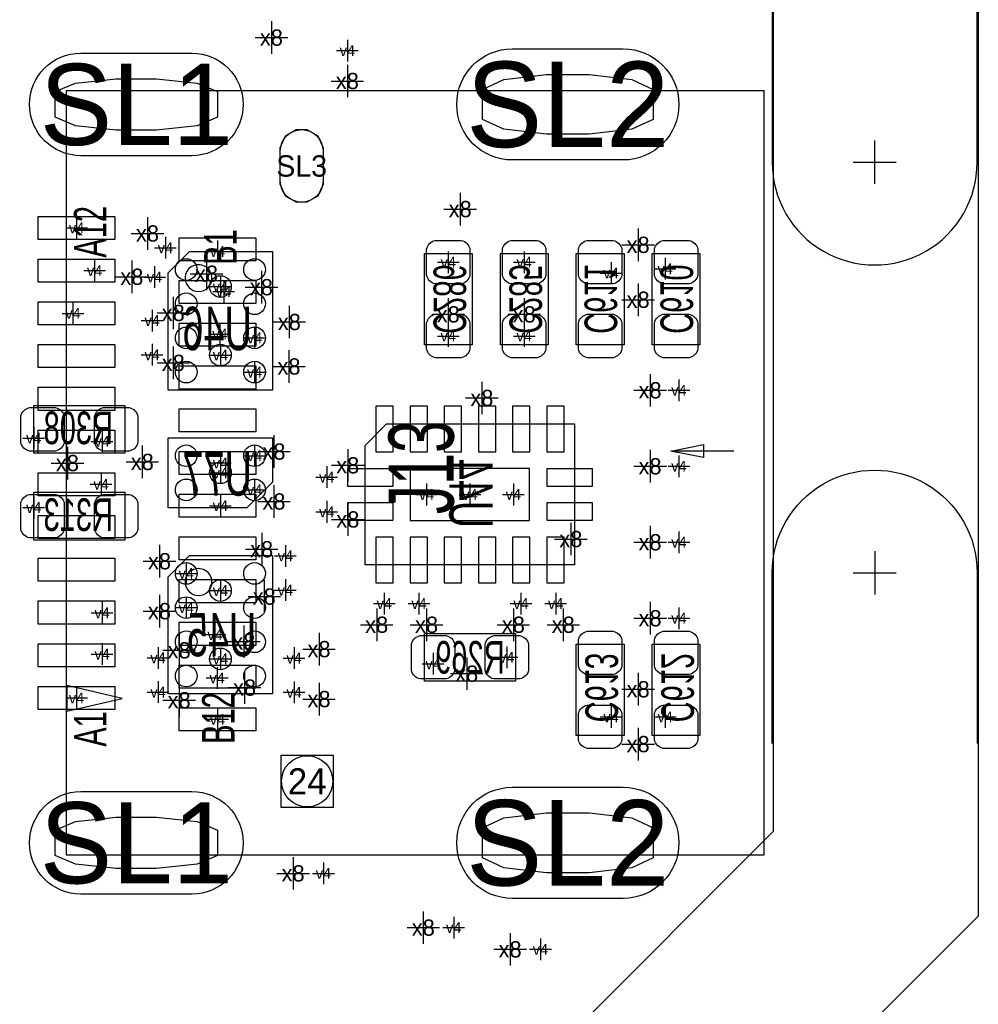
# Model space of a CAD drawing. Extents: x -84 to 336, y -47 to 250.
# Tile 32 of 40: x 13 to 24, y -3 to 8. Entities that reach past the tile are written whole.
import ezdxf
from ezdxf.enums import TextEntityAlignment as Align

# ---------------------------------------------------------------- set-up
doc = ezdxf.new("R2010")
doc.units = 0
for name, color, linetype in [('BG_OUTLINE', 7, 'CONTINUOUS'), ('BG_PANEL', 7, 'CONTINUOUS'), ('MA_NCLEGEND-1-16', 7, 'CONTINUOUS'), ('MA_NCLEGEND-1-2', 7, 'CONTINUOUS'), ('MA_NCLEGEND-14-15', 7, 'CONTINUOUS'), ('MA_NCLEGEND-15-16', 7, 'CONTINUOUS'), ('MA_NCLEGEND-2-3', 7, 'CONTINUOUS'), ('MA_NCLEGEND-3-14', 7, 'CONTINUOUS'), ('PG_ASSEMBLY_BOTTOM', 7, 'CONTINUOUS'), ('PG_ASSEMBLY_TOP', 7, 'CONTINUOUS'), ('PIN_BOTTOM', 7, 'CONTINUOUS'), ('PIN_TOP', 7, 'CONTINUOUS'), ('RD_ASSEMBLY_BOTTOM', 7, 'CONTINUOUS'), ('RD_ASSEMBLY_TOP', 7, 'CONTINUOUS')]:
    doc.layers.add(name, color=color, linetype=linetype)

# ---------------------------------------------------------------- blocks, each defined once
blk = doc.blocks.new('FIGURE_CROSS')
for points in [[(0, 0.5), (0, -0.5)], [(-0.5, 0), (0.5, 0)]]:
    blk.add_lwpolyline(points)
blk = doc.blocks.new('FIGURE_SQUARE')
blk.add_lwpolyline([(-0.5, -0.5), (-0.5, 0.5), (0.5, 0.5), (0.5, -0.5)], close=True)
blk = doc.blocks.new('FIGURE_OBLONG')
blk.add_lwpolyline([(-0.5, -0.125), (-0.5, 0.125), (-0.416, 0.375), (-0.25, 0.5), (0.25, 0.5), (0.416, 0.375), (0.5, 0.125), (0.5, -0.125), (0.416, -0.375), (0.25, -0.5), (-0.25, -0.5), (-0.416, -0.375)], close=True)

msp = doc.modelspace()

# ---------------------------------------------------------------- linework, layer by layer
at = {"layer": 'BG_OUTLINE'}
msp.add_lwpolyline([(21.949918, -1.185672), (19.535648, -3.599942), (-33.63595, -3.599942), (-36.049966, -1.185672), (-36.049966, 41.985946), (-33.63595, 44.399962), (19.535648, 44.399962), (21.949918, 41.985946)], close=True, dxfattribs=at)
at = {"layer": 'BG_PANEL'}
msp.add_lwpolyline([(24.349964, 42.979848), (24.349964, -2.179828), (20.529804, -5.999988), (-34.630106, -5.999988), (-38.450012, -2.179828), (-38.450012, 42.979848), (-34.630106, 46.800008), (20.529804, 46.800008)], close=True, dxfattribs=at)
for points in [[(21.936964, 8.641334), (21.936964, 6.641338, 1.000038), (24.336756, 6.641338), (24.336756, 8.641334)], [(21.936964, -0.15875), (21.936964, 1.841246, -1.000038), (24.336756, 1.841246), (24.336756, -0.15875)]]:
    msp.add_lwpolyline(points, format="xyb", dxfattribs=at)
for points in [[(23.13686, 6.390386), (23.13686, 6.898386)], [(23.386796, 6.641338), (22.886924, 6.641338)], [(23.13686, 2.092198), (23.13686, 1.584198)], [(22.886924, 1.841246), (23.386796, 1.841246)]]:
    msp.add_lwpolyline(points, dxfattribs=at)
at = {"layer": 'PG_ASSEMBLY_BOTTOM'}
for points in [[(16.088868, 5.59816), (16.088868, 3.978148), (14.868652, 3.978148), (14.868652, 5.348224), (15.118842, 5.59816), (16.088868, 5.59816)], [(19.624802, 3.581146), (19.624802, 1.931162), (17.174718, 1.931162), (17.174718, 3.33121), (17.424654, 3.581146), (19.624802, 3.581146)], [(14.868652, 2.600198), (14.868652, 3.42011), (16.088868, 3.42011), (16.088868, 2.900172), (15.78864, 2.600198), (14.868652, 2.600198)], [(16.088868, 2.04216), (16.088868, 0.422148), (14.868652, 0.422148), (14.868652, 1.792224), (15.118842, 2.04216), (16.088868, 2.04216)]]:
    msp.add_lwpolyline(points, dxfattribs=at)
for points in [[(17.86636, 4.508754), (17.86636, 5.575554), (18.42516, 5.575554), (18.42516, 4.508754)], [(18.75536, 4.508754), (18.75536, 5.575554), (19.31416, 5.575554), (19.31416, 4.508754)], [(20.20316, 5.575554), (20.20316, 4.508754), (19.64436, 4.508754), (19.64436, 5.575554)], [(21.09216, 5.575554), (21.09216, 4.508754), (20.53336, 4.508754), (20.53336, 5.575554)], [(14.36116, 3.238754), (13.29436, 3.238754), (13.29436, 3.797554), (14.36116, 3.797554)], [(14.36116, 2.222754), (13.29436, 2.222754), (13.29436, 2.781554), (14.36116, 2.781554)], [(17.86636, 1.130554), (18.93316, 1.130554), (18.93316, 0.571754), (17.86636, 0.571754)], [(19.64436, -0.063246), (19.64436, 1.003554), (20.20316, 1.003554), (20.20316, -0.063246)], [(20.53336, -0.063246), (20.53336, 1.003554), (21.09216, 1.003554), (21.09216, -0.063246)]]:
    msp.add_lwpolyline(points, close=True, dxfattribs=at)
for points in [[(15.3797, 5.287772, 1.000057), (15.065248, 5.287518, 0.999943), (15.3797, 5.287772)], [(15.379954, 1.731772, 1.000057), (15.064994, 1.731518, 0.999943), (15.379954, 1.731772)]]:
    msp.add_lwpolyline(points, format="xyb", dxfattribs=at)
at = {"layer": 'PG_ASSEMBLY_TOP'}
msp.add_lwpolyline([(21.844762, -1.459738), (21.844762, 7.480046), (13.674852, 7.480046), (13.674852, -1.459738)], close=True, dxfattribs=at)
for points in [[(20.750784, 3.264154), (21.131784, 3.340354)], [(21.487384, 3.264154), (20.750784, 3.264154)], [(21.131784, 3.187954), (20.750784, 3.264154)], [(21.131784, 3.340354), (21.131784, 3.187954)], [(14.329664, 0.370078), (13.679678, 0.520192)], [(13.679678, 0.520192), (13.679678, 0.220218)], [(13.679678, 0.220218), (14.329664, 0.370078)]]:
    msp.add_lwpolyline(points, dxfattribs=at)
at = {"layer": 'PIN_BOTTOM'}
for points in [[(18.894806, 7.970266), (20.194778, 7.970266, -1), (20.194778, 6.670294), (18.894806, 6.670294, -1)], [(13.844651, 7.920228), (15.144877, 7.920228, -1), (15.144877, 6.720332), (13.844651, 6.720332, -1)], [(16.679799, 6.775069), (16.679799, 6.425311, -1), (16.179673, 6.425311), (16.179673, 6.775069, -1)], [(17.89176, 5.321554), (17.89176, 5.626354, -0.294587), (17.99336, 5.727954), (18.29816, 5.727954, -0.294587), (18.39976, 5.626354), (18.39976, 5.321554, -0.294587), (18.29816, 5.219954), (17.99336, 5.219954, -0.294587)], [(18.78076, 5.321554), (18.78076, 5.626354, -0.294587), (18.88236, 5.727954), (19.18716, 5.727954, -0.294587), (19.28876, 5.626354), (19.28876, 5.321554, -0.294587), (19.18716, 5.219954), (18.88236, 5.219954, -0.294587)], [(20.17776, 5.626354), (20.17776, 5.321554, -0.294587), (20.07616, 5.219954), (19.77136, 5.219954, -0.294587), (19.66976, 5.321554), (19.66976, 5.626354, -0.294587), (19.77136, 5.727954), (20.07616, 5.727954, -0.294587)], [(21.06676, 5.626354), (21.06676, 5.321554, -0.294587), (20.96516, 5.219954), (20.66036, 5.219954, -0.294587), (20.55876, 5.321554), (20.55876, 5.626354, -0.294587), (20.66036, 5.727954), (20.96516, 5.727954, -0.294587)], [(17.89176, 4.457954), (17.89176, 4.762754, -0.294587), (17.99336, 4.864354), (18.29816, 4.864354, -0.294587), (18.39976, 4.762754), (18.39976, 4.457954, -0.294587), (18.29816, 4.356354), (17.99336, 4.356354, -0.294587)], [(18.78076, 4.457954), (18.78076, 4.762754, -0.294587), (18.88236, 4.864354), (19.18716, 4.864354, -0.294587), (19.28876, 4.762754), (19.28876, 4.457954, -0.294587), (19.18716, 4.356354), (18.88236, 4.356354, -0.294587)], [(20.17776, 4.762754), (20.17776, 4.457954, -0.294587), (20.07616, 4.356354), (19.77136, 4.356354, -0.294587), (19.66976, 4.457954), (19.66976, 4.762754, -0.294587), (19.77136, 4.864354), (20.07616, 4.864354, -0.294587)], [(21.06676, 4.762754), (21.06676, 4.457954, -0.294587), (20.96516, 4.356354), (20.66036, 4.356354, -0.294587), (20.55876, 4.457954), (20.55876, 4.762754, -0.294587), (20.66036, 4.864354), (20.96516, 4.864354, -0.294587)], [(13.54836, 3.264154), (13.24356, 3.264154, -0.294587), (13.14196, 3.365754), (13.14196, 3.670554, -0.294587), (13.24356, 3.772154), (13.54836, 3.772154, -0.294587), (13.64996, 3.670554), (13.64996, 3.365754, -0.294587)], [(14.41196, 3.264154), (14.10716, 3.264154, -0.294587), (14.00556, 3.365754), (14.00556, 3.670554, -0.294587), (14.10716, 3.772154), (14.41196, 3.772154, -0.294587), (14.51356, 3.670554), (14.51356, 3.365754, -0.294587)], [(13.54836, 2.248154), (13.24356, 2.248154, -0.294587), (13.14196, 2.349754), (13.14196, 2.654554, -0.294587), (13.24356, 2.756154), (13.54836, 2.756154, -0.294587), (13.64996, 2.654554), (13.64996, 2.349754, -0.294587)], [(14.41196, 2.248154), (14.10716, 2.248154, -0.294587), (14.00556, 2.349754), (14.00556, 2.654554, -0.294587), (14.10716, 2.756154), (14.41196, 2.756154, -0.294587), (14.51356, 2.654554), (14.51356, 2.349754, -0.294587)], [(19.66976, 0.749554), (19.66976, 1.054354, -0.294587), (19.77136, 1.155954), (20.07616, 1.155954, -0.294587), (20.17776, 1.054354), (20.17776, 0.749554, -0.294587), (20.07616, 0.647954), (19.77136, 0.647954, -0.294587)], [(20.55876, 0.749554), (20.55876, 1.054354, -0.294587), (20.66036, 1.155954), (20.96516, 1.155954, -0.294587), (21.06676, 1.054354), (21.06676, 0.749554, -0.294587), (20.96516, 0.647954), (20.66036, 0.647954, -0.294587)], [(17.81556, 1.105154), (18.12036, 1.105154, -0.294587), (18.22196, 1.003554), (18.22196, 0.698754, -0.294587), (18.12036, 0.597154), (17.81556, 0.597154, -0.294587), (17.71396, 0.698754), (17.71396, 1.003554, -0.294587)], [(18.67916, 1.105154), (18.98396, 1.105154, -0.294587), (19.08556, 1.003554), (19.08556, 0.698754, -0.294587), (18.98396, 0.597154), (18.67916, 0.597154, -0.294587), (18.57756, 0.698754), (18.57756, 1.003554, -0.294587)], [(19.66976, -0.114046), (19.66976, 0.190754, -0.294587), (19.77136, 0.292354), (20.07616, 0.292354, -0.294587), (20.17776, 0.190754), (20.17776, -0.114046, -0.294587), (20.07616, -0.215646), (19.77136, -0.215646, -0.294587)], [(20.55876, -0.114046), (20.55876, 0.190754, -0.294587), (20.66036, 0.292354), (20.96516, 0.292354, -0.294587), (21.06676, 0.190754), (21.06676, -0.114046, -0.294587), (20.96516, -0.215646), (20.66036, -0.215646, -0.294587)], [(18.894806, -0.669798), (20.194778, -0.669798, -1), (20.194778, -1.96977), (18.894806, -1.96977, -1)], [(13.844651, -0.719836), (15.144877, -0.719836, -1), (15.144877, -1.919732), (13.844651, -1.919732, -1)]]:
    msp.add_lwpolyline(points, format="xyb", close=True, dxfattribs=at)
for points in [[(17.501362, 3.78968), (17.298162, 3.78968), (17.298162, 3.25628), (17.501362, 3.25628)], [(17.901412, 3.78968), (17.698212, 3.78968), (17.698212, 3.25628), (17.901412, 3.25628)], [(18.301462, 3.78968), (18.098262, 3.78968), (18.098262, 3.25628), (18.301462, 3.25628)], [(18.701258, 3.78968), (18.498058, 3.78968), (18.498058, 3.25628), (18.701258, 3.25628)], [(19.101308, 3.78968), (18.898108, 3.78968), (18.898108, 3.25628), (19.101308, 3.25628)], [(19.501358, 3.78968), (19.298158, 3.78968), (19.298158, 3.25628), (19.501358, 3.25628)], [(17.499838, 2.854452), (17.499838, 3.057652), (16.966438, 3.057652), (16.966438, 2.854452)], [(19.09826, 3.060954), (17.70126, 3.060954), (17.70126, 2.451354), (19.09826, 2.451354)], [(19.833082, 2.854452), (19.833082, 3.057652), (19.299682, 3.057652), (19.299682, 2.854452)], [(17.499838, 2.454656), (17.499838, 2.657856), (16.966438, 2.657856), (16.966438, 2.454656)], [(19.833082, 2.454656), (19.833082, 2.657856), (19.299682, 2.657856), (19.299682, 2.454656)], [(17.501362, 2.256028), (17.298162, 2.256028), (17.298162, 1.722628), (17.501362, 1.722628)], [(17.901412, 2.256028), (17.698212, 2.256028), (17.698212, 1.722628), (17.901412, 1.722628)], [(18.301462, 2.256028), (18.098262, 2.256028), (18.098262, 1.722628), (18.301462, 1.722628)], [(18.701258, 2.256028), (18.498058, 2.256028), (18.498058, 1.722628), (18.701258, 1.722628)], [(19.101308, 2.256028), (18.898108, 2.256028), (18.898108, 1.722628), (19.101308, 1.722628)], [(19.501358, 2.256028), (19.298158, 2.256028), (19.298158, 1.722628), (19.501358, 1.722628)]]:
    msp.add_lwpolyline(points, close=True, dxfattribs=at)
for centre, radius in [((15.07871, 5.388102), 0.127), ((15.87881, 5.388102), 0.127), ((15.47876, 5.188204), 0.127), ((15.07871, 4.988052), 0.127), ((15.87881, 4.988052), 0.127), ((15.07871, 4.588256), 0.127), ((15.87881, 4.588256), 0.127), ((15.47876, 4.388104), 0.127), ((15.07871, 4.188206), 0.127), ((15.87881, 4.188206), 0.127), ((15.07871, 3.210052), 0.127), ((15.87881, 3.210052), 0.127), ((15.47876, 3.010154), 0.127), ((15.07871, 2.810256), 0.127), ((15.87881, 2.810256), 0.127), ((15.07871, 1.832102), 0.127), ((15.87881, 1.832102), 0.127), ((15.47876, 1.632204), 0.127), ((15.07871, 1.432052), 0.127), ((15.87881, 1.432052), 0.127), ((15.07871, 1.032256), 0.127), ((15.87881, 1.032256), 0.127), ((15.47876, 0.832104), 0.127), ((15.07871, 0.632206), 0.127), ((15.87881, 0.632206), 0.127), ((16.49476, -0.599948), 0.299974)]:
    msp.add_circle(centre, radius, dxfattribs=at)
at = {"layer": 'PIN_TOP'}
for points in [[(18.894806, 7.970266), (20.194778, 7.970266, -1), (20.194778, 6.670294), (18.894806, 6.670294, -1)], [(13.844651, 7.920228), (15.144877, 7.920228, -1), (15.144877, 6.720332), (13.844651, 6.720332, -1)], [(16.679799, 6.775069), (16.679799, 6.425311, -1), (16.179673, 6.425311), (16.179673, 6.775069, -1)], [(18.894806, -0.669798), (20.194778, -0.669798, -1), (20.194778, -1.96977), (18.894806, -1.96977, -1)], [(13.844651, -0.719836), (15.144877, -0.719836, -1), (15.144877, -1.919732), (13.844651, -1.919732, -1)]]:
    msp.add_lwpolyline(points, format="xyb", close=True, dxfattribs=at)
for points in [[(14.244701, 5.740273), (13.344779, 5.740273), (13.344779, 6.010275), (14.244701, 6.010275)], [(15.894685, 5.490083), (14.994763, 5.490083), (14.994763, 5.760085), (15.894685, 5.760085)], [(14.244701, 5.240147), (13.344779, 5.240147), (13.344779, 5.510149), (14.244701, 5.510149)], [(15.894685, 4.990211), (14.994763, 4.990211), (14.994763, 5.260213), (15.894685, 5.260213)], [(14.244701, 4.740275), (13.344779, 4.740275), (13.344779, 5.010277), (14.244701, 5.010277)], [(15.894685, 4.490085), (14.994763, 4.490085), (14.994763, 4.760087), (15.894685, 4.760087)], [(14.244701, 4.240149), (13.344779, 4.240149), (13.344779, 4.510151), (14.244701, 4.510151)], [(15.894685, 3.990213), (14.994763, 3.990213), (14.994763, 4.260215), (15.894685, 4.260215)], [(14.244701, 3.740277), (13.344779, 3.740277), (13.344779, 4.010279), (14.244701, 4.010279)], [(15.894685, 3.490087), (14.994763, 3.490087), (14.994763, 3.760089), (15.894685, 3.760089)], [(14.244701, 3.240151), (13.344779, 3.240151), (13.344779, 3.510153), (14.244701, 3.510153)], [(15.894685, 2.990215), (14.994763, 2.990215), (14.994763, 3.260217), (15.894685, 3.260217)], [(14.244701, 2.740279), (13.344779, 2.740279), (13.344779, 3.010281), (14.244701, 3.010281)], [(15.894685, 2.490089), (14.994763, 2.490089), (14.994763, 2.760091), (15.894685, 2.760091)], [(14.244701, 2.240153), (13.344779, 2.240153), (13.344779, 2.510155), (14.244701, 2.510155)], [(15.894685, 1.990217), (14.994763, 1.990217), (14.994763, 2.260219), (15.894685, 2.260219)], [(14.244701, 1.740027), (13.344779, 1.740027), (13.344779, 2.010029), (14.244701, 2.010029)], [(15.894685, 1.490091), (14.994763, 1.490091), (14.994763, 1.760093), (15.894685, 1.760093)], [(14.244701, 1.240155), (13.344779, 1.240155), (13.344779, 1.510157), (14.244701, 1.510157)], [(15.894685, 0.990219), (14.994763, 0.990219), (14.994763, 1.260221), (15.894685, 1.260221)], [(14.244701, 0.740029), (13.344779, 0.740029), (13.344779, 1.010031), (14.244701, 1.010031)], [(15.894685, 0.490093), (14.994763, 0.490093), (14.994763, 0.760095), (15.894685, 0.760095)], [(14.244701, 0.240157), (13.344779, 0.240157), (13.344779, 0.510159), (14.244701, 0.510159)], [(15.894685, -0.009779), (14.994763, -0.009779), (14.994763, 0.260223), (15.894685, 0.260223)]]:
    msp.add_lwpolyline(points, close=True, dxfattribs=at)
msp.add_circle((16.49476, -0.599948), 0.299974, dxfattribs=at)

# ---------------------------------------------------------------- block references
at = {"layer": 'MA_NCLEGEND-1-16', "rotation": 90}
for p, xscale, yscale in [((14.494764, 7.32028), 0.599948, 1.89992), ((19.544792, 7.32028), 0.700024, 1.999996), ((16.429736, 6.60019), 0.849884, 0.500126), ((14.494764, -1.319784), 0.599948, 1.89992), ((19.544792, -1.319784), 0.700024, 1.999996)]:
    msp.add_blockref('FIGURE_OBLONG', p, dxfattribs=dict(at, xscale=xscale, yscale=yscale))
at = {"layer": 'MA_NCLEGEND-1-16', "xscale": 0.6096, "yscale": 0.6096}
msp.add_blockref('FIGURE_SQUARE', (16.49476, -0.599948), dxfattribs=at)
at = {"layer": 'MA_NCLEGEND-1-2', "xscale": 0.254, "yscale": 0.254}
for p in [(16.96466, 7.949692), (13.79474, 5.875274), (15.444724, 5.599684), (14.006576, 5.375148), (15.51686, 5.130292), (13.752576, 4.875022), (15.47368, 4.633214), (14.09446, 3.377692), (15.47876, 3.125216), (14.082776, 2.875026), (15.47876, 2.62509), (14.09446, 1.371092), (15.41526, 1.117092), (14.09446, 0.888492), (15.44066, 0.609092), (13.79474, 0.375158), (15.444724, 0.125222), (16.68526, -1.676908), (18.20926, -2.311908), (19.22526, -2.565908)]:
    msp.add_blockref('FIGURE_CROSS', p, dxfattribs=at)
at = {"layer": 'MA_NCLEGEND-14-15', "xscale": 0.254, "yscale": 0.254}
for p in [(16.96466, 7.949692), (14.83487, 5.642864), (14.707616, 5.300726), (20.05076, 5.347208), (20.683474, 5.396992), (14.679676, 4.791202), (18.14576, 4.610354), (19.03476, 4.610354), (15.87881, 4.588256), (14.679676, 4.391152), (15.87881, 4.188206), (20.845018, 3.975354), (13.29436, 3.416554), (15.87881, 3.210052), (20.845018, 3.086354), (16.72336, 2.959354), (15.87881, 2.810256), (13.29436, 2.603754), (16.72336, 2.552954), (20.845018, 2.197354), (16.23949, 2.037588), (15.07871, 1.832102), (16.23949, 1.637538), (15.07871, 1.432052), (17.396714, 1.47955), (17.803114, 1.47955), (18.99666, 1.47955), (19.40306, 1.47955), (20.845018, 1.308354), (14.748256, 0.844042), (16.341344, 0.841502), (17.96796, 0.774954), (14.748256, 0.443992), (16.341344, 0.441452), (20.05076, 0.152654), (20.68576, 0.152654), (16.68526, -1.676908), (18.20926, -2.311908), (19.22526, -2.565908)]:
    msp.add_blockref('FIGURE_CROSS', p, dxfattribs=at)
at = {"layer": 'MA_NCLEGEND-15-16', "xscale": 0.254, "yscale": 0.254}
for p in [(16.96466, 7.949692), (14.83487, 5.642864), (18.14576, 5.473954), (19.03476, 5.473954), (14.707616, 5.300726), (20.05076, 5.347208), (20.683474, 5.396992), (15.47876, 5.188204), (14.679676, 4.791202), (18.14576, 4.610354), (19.03476, 4.610354), (15.87881, 4.588256), (14.679676, 4.391152), (15.47876, 4.388104), (15.87881, 4.188206), (13.29436, 3.416554), (15.87881, 3.210052), (15.47876, 3.010154), (16.72336, 2.959354), (15.87881, 2.810256), (17.89176, 2.756154), (18.39976, 2.756154), (18.90776, 2.756154), (13.29436, 2.603754), (16.72336, 2.552954), (16.23949, 2.037588), (15.07871, 1.832102), (15.47876, 1.632204), (16.23949, 1.637538), (15.07871, 1.432052), (17.396714, 1.47955), (17.803114, 1.47955), (18.99666, 1.47955), (19.40306, 1.47955), (14.748256, 0.844042), (15.47876, 0.832104), (16.341344, 0.841502), (18.83156, 0.851154), (17.96796, 0.774954), (14.748256, 0.443992), (16.341344, 0.441452), (20.05076, 0.152654), (20.68576, 0.152654), (16.68526, -1.676908), (18.20926, -2.311908), (19.22526, -2.565908)]:
    msp.add_blockref('FIGURE_CROSS', p, dxfattribs=at)
at = {"layer": 'MA_NCLEGEND-2-3', "xscale": 0.254, "yscale": 0.254}
for p in [(16.96466, 7.949692), (14.006576, 5.375148), (15.51686, 5.130292), (13.752576, 4.875022), (15.47368, 4.633214), (14.09446, 3.377692), (15.47876, 3.125216), (14.082776, 2.875026), (15.47876, 2.62509), (14.09446, 1.371092), (15.41526, 1.117092), (14.09446, 0.888492), (15.44066, 0.609092), (16.68526, -1.676908), (18.20926, -2.311908), (19.22526, -2.565908)]:
    msp.add_blockref('FIGURE_CROSS', p, dxfattribs=at)
at = {"layer": 'MA_NCLEGEND-3-14', "xscale": 0.381, "yscale": 0.381}
for p in [(16.07566, 8.102092), (16.96466, 7.594092), (18.28546, 6.095492), (14.62532, 5.810504), (20.36826, 5.677154), (14.44244, 5.303774), (15.315692, 5.33908), (15.95882, 5.181854), (20.36826, 5.035042), (14.927072, 4.880102), (16.285464, 4.774438), (18.14576, 4.864354), (19.03476, 4.864354), (14.927072, 4.295902), (16.2814, 4.253992), (20.50796, 3.975354), (18.53946, 3.885692), (16.105886, 3.258312), (13.68806, 3.123692), (14.56436, 3.137154), (16.969232, 3.09753), (20.50796, 3.086354), (16.105886, 2.674112), (16.970756, 2.464054), (19.58086, 2.234692), (15.961868, 2.115566), (20.50796, 2.197354), (14.765782, 1.975104), (15.992348, 1.561846), (14.765782, 1.390904), (20.50796, 1.308354), (17.307814, 1.232154), (17.892014, 1.232154), (18.90776, 1.232154), (19.49196, 1.232154), (15.75308, 1.034034), (14.995652, 0.932942), (16.63319, 0.946404), (18.36166, 0.659892), (15.76197, 0.496824), (20.36826, 0.477266), (14.995652, 0.348742), (16.63319, 0.362204), (20.36826, -0.164846), (16.32966, -1.676908), (17.85366, -2.311908), (18.86966, -2.565908)]:
    msp.add_blockref('FIGURE_CROSS', p, dxfattribs=at)

# ---------------------------------------------------------------- texts
at = {"layer": 'MA_NCLEGEND-1-16'}
for s, height, p in [('SL2', 0.999998, (19.544792, 7.32028)), ('SL1', 0.94996, (14.494764, 7.32028)), ('SL3', 0.250063, (16.429736, 6.60019)), ('24', 0.3048, (16.49476, -0.599948)), ('SL2', 0.999998, (19.544792, -1.319784)), ('SL1', 0.94996, (14.494764, -1.319784))]:
    msp.add_text(s, height=height, dxfattribs=at).set_placement(p, align=Align.MIDDLE_CENTER)
at = {"layer": 'MA_NCLEGEND-1-2'}
for p in [(16.96466, 7.949692), (13.79474, 5.875274), (15.444724, 5.599684), (14.006576, 5.375148), (15.51686, 5.130292), (13.752576, 4.875022), (15.47368, 4.633214), (14.09446, 3.377692), (15.47876, 3.125216), (14.082776, 2.875026), (15.47876, 2.62509), (14.09446, 1.371092), (15.41526, 1.117092), (14.09446, 0.888492), (15.44066, 0.609092), (13.79474, 0.375158), (15.444724, 0.125222), (16.68526, -1.676908), (18.20926, -2.311908), (19.22526, -2.565908)]:
    msp.add_text('v4', height=0.127, dxfattribs=at).set_placement(p, align=Align.MIDDLE_CENTER)
at = {"layer": 'MA_NCLEGEND-14-15'}
for p in [(16.96466, 7.949692), (14.83487, 5.642864), (20.683474, 5.396992), (14.707616, 5.300726), (20.05076, 5.347208), (14.679676, 4.791202), (15.87881, 4.588256), (18.14576, 4.610354), (19.03476, 4.610354), (14.679676, 4.391152), (15.87881, 4.188206), (20.845018, 3.975354), (13.29436, 3.416554), (15.87881, 3.210052), (20.845018, 3.086354), (16.72336, 2.959354), (15.87881, 2.810256), (13.29436, 2.603754), (16.72336, 2.552954), (20.845018, 2.197354), (16.23949, 2.037588), (15.07871, 1.832102), (16.23949, 1.637538), (17.396714, 1.47955), (17.803114, 1.47955), (18.99666, 1.47955), (19.40306, 1.47955), (15.07871, 1.432052), (20.845018, 1.308354), (14.748256, 0.844042), (16.341344, 0.841502), (17.96796, 0.774954), (14.748256, 0.443992), (16.341344, 0.441452), (20.05076, 0.152654), (20.68576, 0.152654), (16.68526, -1.676908), (18.20926, -2.311908), (19.22526, -2.565908)]:
    msp.add_text('v4', height=0.127, dxfattribs=at).set_placement(p, align=Align.MIDDLE_CENTER)
at = {"layer": 'MA_NCLEGEND-15-16'}
for p in [(16.96466, 7.949692), (14.83487, 5.642864), (18.14576, 5.473954), (19.03476, 5.473954), (20.683474, 5.396992), (14.707616, 5.300726), (20.05076, 5.347208), (15.47876, 5.188204), (14.679676, 4.791202), (15.87881, 4.588256), (18.14576, 4.610354), (19.03476, 4.610354), (14.679676, 4.391152), (15.47876, 4.388104), (15.87881, 4.188206), (13.29436, 3.416554), (15.87881, 3.210052), (15.47876, 3.010154), (16.72336, 2.959354), (15.87881, 2.810256), (17.89176, 2.756154), (18.39976, 2.756154), (18.90776, 2.756154), (13.29436, 2.603754), (16.72336, 2.552954), (16.23949, 2.037588), (15.07871, 1.832102), (15.47876, 1.632204), (16.23949, 1.637538), (17.396714, 1.47955), (17.803114, 1.47955), (18.99666, 1.47955), (19.40306, 1.47955), (15.07871, 1.432052), (14.748256, 0.844042), (15.47876, 0.832104), (16.341344, 0.841502), (17.96796, 0.774954), (18.83156, 0.851154), (14.748256, 0.443992), (16.341344, 0.441452), (20.05076, 0.152654), (20.68576, 0.152654), (16.68526, -1.676908), (18.20926, -2.311908), (19.22526, -2.565908)]:
    msp.add_text('v4', height=0.127, dxfattribs=at).set_placement(p, align=Align.MIDDLE_CENTER)
at = {"layer": 'MA_NCLEGEND-2-3'}
for p in [(16.96466, 7.949692), (14.006576, 5.375148), (15.51686, 5.130292), (13.752576, 4.875022), (15.47368, 4.633214), (14.09446, 3.377692), (15.47876, 3.125216), (14.082776, 2.875026), (15.47876, 2.62509), (14.09446, 1.371092), (15.41526, 1.117092), (14.09446, 0.888492), (15.44066, 0.609092), (16.68526, -1.676908), (18.20926, -2.311908), (19.22526, -2.565908)]:
    msp.add_text('v4', height=0.127, dxfattribs=at).set_placement(p, align=Align.MIDDLE_CENTER)
at = {"layer": 'MA_NCLEGEND-3-14'}
for p in [(16.07566, 8.102092), (16.96466, 7.594092), (18.28546, 6.095492), (14.62532, 5.810504), (20.36826, 5.677154), (15.315692, 5.33908), (14.44244, 5.303774), (15.95882, 5.181854), (20.36826, 5.035042), (14.927072, 4.880102), (18.14576, 4.864354), (19.03476, 4.864354), (16.285464, 4.774438), (14.927072, 4.295902), (16.2814, 4.253992), (20.50796, 3.975354), (18.53946, 3.885692), (16.105886, 3.258312), (14.56436, 3.137154), (13.68806, 3.123692), (16.969232, 3.09753), (20.50796, 3.086354), (16.105886, 2.674112), (16.970756, 2.464054), (19.58086, 2.234692), (15.961868, 2.115566), (20.50796, 2.197354), (14.765782, 1.975104), (15.992348, 1.561846), (14.765782, 1.390904), (20.50796, 1.308354), (17.307814, 1.232154), (17.892014, 1.232154), (18.90776, 1.232154), (19.49196, 1.232154), (15.75308, 1.034034), (16.63319, 0.946404), (14.995652, 0.932942), (18.36166, 0.659892), (15.76197, 0.496824), (20.36826, 0.477266), (14.995652, 0.348742), (16.63319, 0.362204), (20.36826, -0.164846), (16.32966, -1.676908), (17.85366, -2.311908), (18.86966, -2.565908)]:
    msp.add_text('x8', height=0.1905, dxfattribs=at).set_placement(p, align=Align.MIDDLE_CENTER)
at = {"layer": 'PG_ASSEMBLY_TOP', "width": 0.666667}
for s, p in [('A12', (14.14526, 5.829554)), ('B1', (15.66926, 5.651754)), ('B12', (15.64386, 0.139954)), ('A1', (14.14526, 0.012954))]:
    msp.add_text(s, height=0.381, rotation=90, dxfattribs=at).set_placement(p, align=Align.CENTER)
at = {"layer": 'RD_ASSEMBLY_BOTTOM', "text_generation_flag": 2}
for s, height, width, p in [('C286', 0.381, 0.666667, (17.97304, 5.042154)), ('C285', 0.381, 0.666667, (18.86204, 5.042154)), ('C611', 0.381, 0.666667, (19.74088, 5.042154)), ('C610', 0.381, 0.666667, (20.62988, 5.042154)), ('U44', 0.508, 0.65, (18.15846, 2.768092)), ('C613', 0.381, 0.666667, (19.75104, 0.495554)), ('C612', 0.381, 0.666667, (20.64004, 0.495554))]:
    msp.add_text(s, height=height, rotation=270, dxfattribs=dict(at, width=width)).set_placement(p, align=Align.CENTER)
for s, height, width, p in [('U46', 0.508, 0.65, (15.44066, 4.444492)), ('R308', 0.381, 0.666667, (13.81506, 3.345434)), ('U77', 0.508, 0.65, (15.44066, 2.742692)), ('R313', 0.381, 0.666667, (13.81506, 2.329434)), ('U45', 0.508, 0.65, (15.49146, 0.863092)), ('R269', 0.381, 0.666667, (18.39976, 0.660654))]:
    msp.add_text(s, height=height, dxfattribs=dict(at, width=width)).set_placement(p, align=Align.CENTER)
at = {"layer": 'RD_ASSEMBLY_TOP', "width": 0.666667}
msp.add_text('J13', height=0.762, rotation=90, dxfattribs=at).set_placement((18.20926, 3.072892), align=Align.CENTER)

doc.saveas('drawing.dxf')
